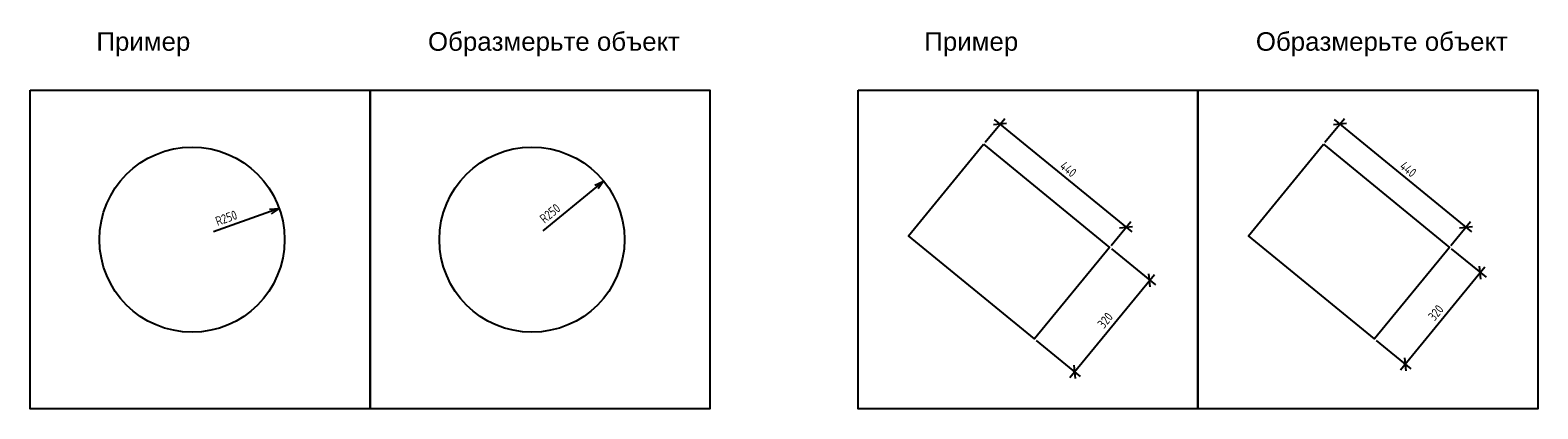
# Model space of a CAD drawing. Header units: inches. Extents: x 12 to 25643, y -1633 to 2043.
# Tile 4 of 7: x 8957 to 13030, y 12 to 1035. Entities that reach past the tile are written whole.
import ezdxf

# ---------------------------------------------------------------- set-up
doc = ezdxf.new("R2010")
doc.units = ezdxf.units.IN
doc.header["$MEASUREMENT"] = 0
doc.styles.get("Standard").update_dxf_attribs({"font": 'arial.ttf'})
doc.styles.add('ГОСТ 2.304', font='CS_Gost2304.shx')
doc.dimstyles.new('СПДС', dxfattribs={"dimscale": 100, "dimtxt": 2.5, "dimasz": 2.5, "dimexe": 2, "dimexo": 0.625, "dimgap": 1, "dimtad": 1, "dimdec": 0, "dimtxsty": 'ГОСТ 2.304', "dimblk": 'OBLIQUE', "dimblk1": 'OBLIQUE', "dimblk2": 'OBLIQUE', "dimcen": 2.5, "dimdle": 2, "dimadec": 0, "dimazin": 2, "dimtfac": 0.75, "dimtdec": 4, "dimtmove": 1, "dimatfit": 3, "dimfxl": 1, "dimtfill": 1, "dimtolj": 1, "dimarcsym": 1})
doc.dimstyles.new('СПДС$4', dxfattribs={"dimscale": 100, "dimtxt": 2.5, "dimasz": 2.5, "dimexe": 0.18, "dimexo": 0.0625, "dimgap": 1, "dimtad": 1, "dimtoh": 1, "dimdec": 0, "dimzin": 0, "dimtxsty": 'ГОСТ 2.304', "dimblk": 'OPEN30', "dimblk1": 'OPEN30', "dimblk2": 'OPEN30', "dimcen": 2.5, "dimadec": 0, "dimazin": 0, "dimtfac": 1, "dimtdec": 4, "dimtmove": 0, "dimatfit": 3, "dimfxl": 1, "dimtfill": 1, "dimtolj": 1, "dimarcsym": 0})

# ---------------------------------------------------------------- blocks, each defined once
blk = doc.blocks.new('_OPEN30')
at = {"color": 0, "linetype": 'ByBlock', "lineweight": -2}
for p, q in [((-1, 0.267949), (0, 0)), ((0, 0), (-1, -0.267949)), ((0, 0), (-1, 0))]:
    blk.add_line(p, q, dxfattribs=at)
blk = doc.blocks.new('*D11')
at = {"color": 0, "lineweight": -2}
blk.add_line((9606.5, 544.9), (9452.7, 490), dxfattribs=at)
at = {"color": 0, "lineweight": -2, "ltscale": 10, "xscale": 25, "yscale": 25, "zscale": 25, "rotation": 19.63070227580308}
blk.add_blockref('_OPEN30', (9630, 553.3), dxfattribs=at)
at = {"color": 0, "ltscale": 10, "insert": (9487, 527.7), "char_height": 25, "attachment_point": 5, "rotation": 19.6307, "style": 'ГОСТ 2.304', "bg_fill": 3, "box_fill_scale": 1.25, "bg_fill_color": 256, "bg_fill_true_color": 13158600, "bg_fill_transparency": 0}
blk.add_mtext('\\A1;R250', dxfattribs=at)
blk = doc.blocks.new('_Oblique')
at = {"color": 0, "linetype": 'ByBlock', "lineweight": -2}
blk.add_line((-0.5, -0.5), (0.5, 0.5), dxfattribs=at)
blk = doc.blocks.new('*D12')
at = {"color": 0, "lineweight": -2}
for p, q in [((11536.8, 732.2), (11589.9, 797)), ((11561.7, 794.2), (11933, 490)), ((11877.1, 453.3), (11930.2, 518.1))]:
    blk.add_line(p, q, dxfattribs=at)
at = {"layer": 'Defpoints', "color": 0, "ltscale": 10}
for p in [(11532.8, 727.4), (11917.5, 502.6), (11873.1, 448.5)]:
    blk.add_point(p, dxfattribs=at)
at = {"color": 0, "lineweight": -2, "ltscale": 10, "xscale": 25, "yscale": 25, "zscale": 25}
for p, rotation in [((11577.2, 781.5), 140.6649633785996), ((11917.5, 502.6), 320.6649633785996)]:
    blk.add_blockref('_Oblique', p, dxfattribs=dict(at, rotation=rotation))
at = {"color": 0, "ltscale": 10, "insert": (11761.6, 659.5), "char_height": 25, "attachment_point": 5, "rotation": 320.665, "style": 'ГОСТ 2.304', "bg_fill": 3, "box_fill_scale": 1.25, "bg_fill_color": 256, "bg_fill_true_color": 13158600, "bg_fill_transparency": 0}
blk.add_mtext('\\A1;440', dxfattribs=at)
blk = doc.blocks.new('*D13')
at = {"color": 0, "lineweight": -2}
for p, q in [((11878, 444.5), (11996.9, 347.1)), ((11765.9, 96.8), (11994.1, 375.2)), ((11675.1, 197), (11794, 99.6))]:
    blk.add_line(p, q, dxfattribs=at)
at = {"layer": 'Defpoints', "color": 0, "ltscale": 10}
for p in [(11873.1, 448.5), (11981.4, 359.7), (11670.3, 201)]:
    blk.add_point(p, dxfattribs=at)
at = {"color": 0, "lineweight": -2, "ltscale": 10, "xscale": 25, "yscale": 25, "zscale": 25}
for p, rotation in [((11981.4, 359.7), 50.66496337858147), ((11778.6, 112.2), 230.6649633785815)]:
    blk.add_blockref('_Oblique', p, dxfattribs=dict(at, rotation=rotation))
at = {"color": 0, "ltscale": 10, "insert": (11861.4, 251.2), "char_height": 25, "attachment_point": 5, "rotation": 50.665, "style": 'ГОСТ 2.304', "bg_fill": 3, "box_fill_scale": 1.25, "bg_fill_color": 256, "bg_fill_true_color": 13158600, "bg_fill_transparency": 0}
blk.add_mtext('\\A1;320', dxfattribs=at)
blk = doc.blocks.new('*D48')
at = {"color": 0, "lineweight": -2, "ltscale": 10}
blk.add_line((10487, 611.6), (10342, 493.1), dxfattribs=at)
at = {"color": 0, "lineweight": -2, "ltscale": 10, "xscale": 25, "yscale": 25, "zscale": 25, "rotation": 39.24340455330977}
blk.add_blockref('_OPEN30', (10506.4, 627.4), dxfattribs=at)
at = {"color": 0, "ltscale": 10, "insert": (10361.7, 540.2), "char_height": 25, "attachment_point": 5, "rotation": 39.2434, "style": 'ГОСТ 2.304', "bg_fill": 3, "box_fill_scale": 1.25, "bg_fill_color": 256, "bg_fill_true_color": 13158600, "bg_fill_transparency": 0}
blk.add_mtext('\\A1;R250', dxfattribs=at)
blk = doc.blocks.new('*D50')
at = {"color": 0, "lineweight": -2, "ltscale": 10}
for p, q in [((12455, 732.2), (12508.1, 797)), ((12479.9, 794.2), (12851.2, 490)), ((12795.3, 453.3), (12848.4, 518.1))]:
    blk.add_line(p, q, dxfattribs=at)
at = {"layer": 'Defpoints', "color": 0, "ltscale": 10}
for p in [(12451, 727.4), (12835.7, 502.6), (12791.3, 448.5)]:
    blk.add_point(p, dxfattribs=at)
at = {"color": 0, "lineweight": -2, "ltscale": 10, "xscale": 25, "yscale": 25, "zscale": 25}
for p, rotation in [((12495.4, 781.5), 140.664963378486), ((12835.7, 502.6), 320.664963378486)]:
    blk.add_blockref('_Oblique', p, dxfattribs=dict(at, rotation=rotation))
at = {"color": 0, "ltscale": 10, "insert": (12679.8, 659.5), "char_height": 25, "attachment_point": 5, "rotation": 320.665, "style": 'ГОСТ 2.304', "bg_fill": 3, "box_fill_scale": 1.25, "bg_fill_color": 256, "bg_fill_true_color": 13158600, "bg_fill_transparency": 0}
blk.add_mtext('\\A1;440', dxfattribs=at)
blk = doc.blocks.new('*D51')
at = {"color": 0, "lineweight": -2, "ltscale": 10}
for p, q in [((12796.2, 444.5), (12890.1, 367.6)), ((12659.1, 117.3), (12887.3, 395.7)), ((12593.3, 197), (12687.2, 120.1))]:
    blk.add_line(p, q, dxfattribs=at)
at = {"layer": 'Defpoints', "color": 0, "ltscale": 10}
for p in [(12791.3, 448.5), (12874.6, 380.3), (12588.5, 201)]:
    blk.add_point(p, dxfattribs=at)
at = {"color": 0, "lineweight": -2, "ltscale": 10, "xscale": 25, "yscale": 25, "zscale": 25}
for p, rotation in [((12874.6, 380.3), 50.66496337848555), ((12671.8, 132.8), 230.6649633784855)]:
    blk.add_blockref('_Oblique', p, dxfattribs=dict(at, rotation=rotation))
at = {"color": 0, "ltscale": 10, "insert": (12754.6, 271.7), "char_height": 25, "attachment_point": 5, "rotation": 50.665, "style": 'ГОСТ 2.304', "bg_fill": 3, "box_fill_scale": 1.25, "bg_fill_color": 256, "bg_fill_true_color": 13158600, "bg_fill_transparency": 0}
blk.add_mtext('\\A1;320', dxfattribs=at)

msp = doc.modelspace()

# ---------------------------------------------------------------- linework, layer by layer
for points in [[(8957.3, 872.8), (9875.5, 872.8), (9875.5, 12.2), (8957.3, 12.2)], [(9875.5, 872.8), (10793.7, 872.8), (10793.7, 12.2), (9875.5, 12.2)], [(11193.7, 872.8), (12111.9, 872.8), (12111.9, 12.2), (11193.7, 12.2)], [(12111.9, 872.8), (13030.1, 872.8), (13030.1, 12.2), (12111.9, 12.2)]]:
    msp.add_lwpolyline(points, close=True)
at = {"color": 6}
for points in [[(11532.8, 727.4), (11873.1, 448.5), (11670.3, 201), (11330, 479.9)], [(12451, 727.4), (12791.3, 448.5), (12588.5, 201), (12248.2, 479.9)]]:
    msp.add_lwpolyline(points, close=True, dxfattribs=at)
for centre in [(9394.6, 469.3), (10312.8, 469.3)]:
    msp.add_circle(centre, 250, dxfattribs=at)

# ---------------------------------------------------------------- texts
at = {"char_height": 50, "attachment_point": 1}
for s, insert, width in [('{\\fArial|b0|i0|c0|p34;Пример}', (9136.2, 1029.6), 327.414), ('Образмерьте объект', (10031.9, 1029.6), 698.92), ('{\\fArial|b0|i0|c0|p34;Пример}', (11372.6, 1029.6), 327.414), ('Образмерьте объект', (12268.3, 1029.6), 698.92)]:
    msp.add_mtext(s, dxfattribs=dict(at, insert=insert, width=width))

# ---------------------------------------------------------------- next in the draw order: dimensions: what is measured, and where the dimension line sits
dim = msp.add_linear_dim(base=(11917.5, 502.6), p1=(11532.8, 727.4), p2=(11873.1, 448.5), angle=320.665, dimstyle='СПДС', override={"dimscale": 10})
dim.commit()
dim.dimension.update_dxf_attribs({"geometry": '*D12', "text_midpoint": (11761.6, 659.5)})
at = {"ltscale": 10}
dim = msp.add_linear_dim(base=(12835.7, 502.6), p1=(12451, 727.4), p2=(12791.3, 448.5), angle=320.665, dimstyle='СПДС', override={"dimscale": 10}, dxfattribs=at)
dim.commit()
dim.dimension.update_dxf_attribs({"geometry": '*D50', "text_midpoint": (12679.8, 659.5)})
dim = msp.add_radius_dim(center=(10312.8, 469.3), mpoint=(10506.4, 627.4), dimstyle='СПДС$4', override={"dimscale": 10, "dimtmove": 1}, dxfattribs=at)
dim.commit()
dim.dimension.update_dxf_attribs({"geometry": '*D48', "text_midpoint": (10376.8, 521.6), "dimtype": 164})
dim = msp.add_radius_dim(center=(9394.6, 469.3), mpoint=(9630, 553.3), dimstyle='СПДС$4', override={"dimscale": 10, "dimtmove": 1})
dim.commit()
dim.dimension.update_dxf_attribs({"geometry": '*D11', "text_midpoint": (9495.1, 505.1), "dimtype": 164})

# ---------------------------------------------------------------- next in the draw order: dimensions: what is measured, and where the dimension line sits
dim = msp.add_linear_dim(base=(11981.4, 359.7), p1=(11670.3, 201), p2=(11873.1, 448.5), angle=50.665, dimstyle='СПДС', override={"dimscale": 10})
dim.commit()
dim.dimension.update_dxf_attribs({"geometry": '*D13', "text_midpoint": (11861.4, 251.2)})
dim = msp.add_linear_dim(base=(12874.6, 380.3), p1=(12588.5, 201), p2=(12791.3, 448.5), angle=50.665, dimstyle='СПДС', override={"dimscale": 10}, dxfattribs=at)
dim.commit()
dim.dimension.update_dxf_attribs({"geometry": '*D51', "text_midpoint": (12754.6, 271.7)})

doc.saveas('drawing.dxf')
